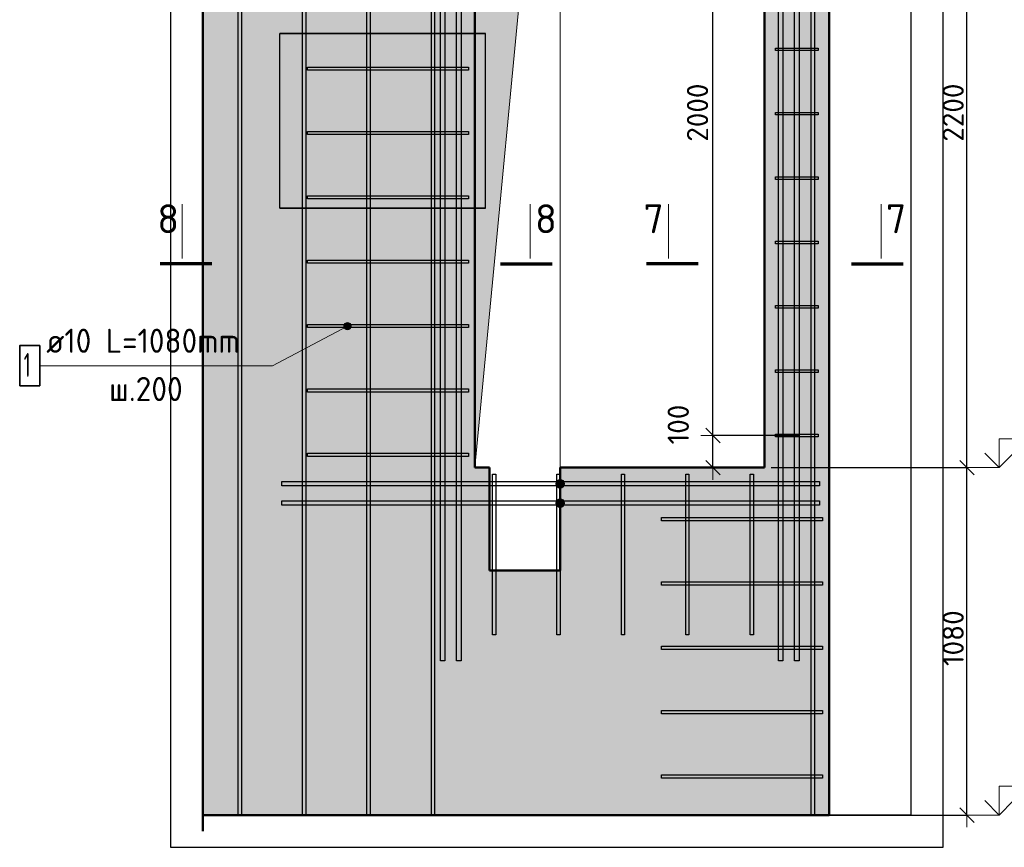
# Model space of a CAD drawing. Header units: millimetres. Extents: x 10987 to 63485, y -5166 to 39219.
# Tile 6 of 43: x 18416 to 21474, y -5166 to -2594. Entities that reach past the tile are written whole.
import ezdxf

# ---------------------------------------------------------------- set-up
doc = ezdxf.new("R2010")
doc.units = ezdxf.units.MM
doc.header["$PDMODE"] = 65
for name, color, linetype, lineweight in [('Standard', 7, 'Continuous', 25), ('Арм.стержн. Арматура края', 96, 'Continuous', 35), ('Арм.стержн. вертикальными 1', 22, 'Continuous', 35), ('Арм.стержн. Доп. арматура', 180, 'Continuous', 35), ('Арм.стержн. Хомут', 240, 'Continuous', 35), ('Высотная отметки_ общее', 7, 'Continuous', 13), ('Размерная линия_ общее', 7, 'Continuous', 13), ('Фундамент (1)', 7, 'Continuous', 35)]:
    doc.layers.add(name, color=color, linetype=linetype, lineweight=lineweight)
doc.styles.add('ISOCPEUR', font='ISOCPEUR')
doc.dimstyles.new('DIMSTYLE_3', dxfattribs={"dimtxt": 66, "dimasz": 75, "dimexe": 0, "dimexo": 0, "dimgap": 33, "dimtad": 2, "dimdec": 0, "dimrnd": 5, "dimzin": 12, "dimdsep": 46, "dimtxsty": 'ISOCPEUR', "dimblk1": 'ALL_ML_STRICH', "dimblk2": 'ALL_ML_STRICH', "dimsah": 1, "dimcen": 0, "dimclrd": 7, "dimclre": 256, "dimclrt": 7, "dimadec": 0, "dimazin": 0, "dimtfac": 1, "dimtdec": 0, "dimtix": 1, "dimtmove": 2, "dimatfit": 3, "dimfxl": 0, "dimtvp": 1.2, "dimtzin": 0, "dimlwd": 0, "dimlwe": -3, "dimarcsym": 0})
doc.dimstyles.new('DIMSTYLE_6', dxfattribs={"dimtxt": 66, "dimasz": 75, "dimexe": 0, "dimexo": 0, "dimgap": 33, "dimtad": 2, "dimdec": 0, "dimrnd": 5, "dimzin": 12, "dimdsep": 46, "dimtxsty": 'ISOCPEUR', "dimblk1": 'ALL_ML_STRICH', "dimblk2": 'ALL_ML_STRICH', "dimsah": 1, "dimcen": 0, "dimclrd": 7, "dimclre": 256, "dimclrt": 7, "dimadec": 0, "dimazin": 0, "dimtfac": 1, "dimtdec": 0, "dimtix": 1, "dimtmove": 2, "dimatfit": 3, "dimfxl": 0, "dimtzin": 0, "dimlwd": 0, "dimlwe": -3, "dimarcsym": 0})

# ---------------------------------------------------------------- blocks, each defined once
blk = doc.blocks.new('ALL_ML_STRICH')
at = {"color": 0, "linetype": 'ByBlock', "lineweight": -2}
for p, q in [((0, -0.5), (0, 0.5)), ((-1, 0), (0.5, 0)), ((-0.3, -0.3), (0.3, 0.3))]:
    blk.add_line(p, q, dxfattribs=at)
blk = doc.blocks.new('*D68')
at = {"layer": 'DEFPOINTS', "color": 7, "linetype": 'Continuous', "lineweight": 13, "transparency": 33554687}
for p in [(20854.9, -3885.9), (20569.5, -3985.9), (20729.9, -3985.9)]:
    blk.add_point(p, dxfattribs=at)
at = {"layer": 'Размерная линия_ общее', "color": 253, "linetype": 'Continuous', "lineweight": -2, "true_color": 0xa0a0a0, "transparency": 33554687}
for p, q in [((20834.9, -3885.9), (20569.5, -3885.9)), ((20709.9, -3985.9), (20569.5, -3985.9))]:
    blk.add_line(p, q, dxfattribs=at)
at = {"layer": 'Размерная линия_ общее', "color": 7, "linetype": 'Continuous', "lineweight": -2, "transparency": 33554687}
blk.add_line((20569.5, -3985.9), (20569.5, -3885.9), dxfattribs=at)
at = {"layer": 'Размерная линия_ общее', "color": 7, "linetype": 'Continuous', "lineweight": 13, "transparency": 33554687, "xscale": 75, "yscale": 75, "zscale": 75}
for p, rotation in [((20569.5, -3885.9), 90), ((20569.5, -3985.9), 270)]:
    blk.add_blockref('ALL_ML_STRICH', p, dxfattribs=dict(at, rotation=rotation))
at = {"layer": 'Размерная линия_ общее', "color": 7, "linetype": 'Continuous', "lineweight": 13, "transparency": 33554687, "insert": (20461.7, -3852), "char_height": 66, "width": 198, "attachment_point": 5, "rotation": 90, "style": 'ISOCPEUR'}
blk.add_mtext('\\A1;{100}', dxfattribs=at)
blk = doc.blocks.new('*D69')
at = {"layer": 'DEFPOINTS', "color": 7, "linetype": 'Continuous', "lineweight": 13, "transparency": 33554687}
for p in [(20884.4, -1885.9), (20569.5, -3885.9), (20854.9, -3885.9)]:
    blk.add_point(p, dxfattribs=at)
at = {"layer": 'Размерная линия_ общее', "color": 253, "linetype": 'Continuous', "lineweight": -2, "true_color": 0xa0a0a0, "transparency": 33554687}
for p, q in [((20864.4, -1885.9), (20569.5, -1885.9)), ((20834.9, -3885.9), (20569.5, -3885.9))]:
    blk.add_line(p, q, dxfattribs=at)
at = {"layer": 'Размерная линия_ общее', "color": 7, "linetype": 'Continuous', "lineweight": -2, "transparency": 33554687}
blk.add_line((20569.5, -3885.9), (20569.5, -1885.9), dxfattribs=at)
at = {"layer": 'Размерная линия_ общее', "color": 7, "linetype": 'Continuous', "lineweight": 13, "transparency": 33554687, "xscale": 75, "yscale": 75, "zscale": 75}
for p, rotation in [((20569.5, -1885.9), 90), ((20569.5, -3885.9), 270)]:
    blk.add_blockref('ALL_ML_STRICH', p, dxfattribs=dict(at, rotation=rotation))
at = {"layer": 'Размерная линия_ общее', "color": 7, "linetype": 'Continuous', "lineweight": 13, "transparency": 33554687, "insert": (20521.5, -2882.6), "char_height": 66, "width": 264, "attachment_point": 5, "rotation": 90, "style": 'ISOCPEUR'}
blk.add_mtext('\\A1;{2000}', dxfattribs=at)
blk = doc.blocks.new('*D232')
at = {"layer": 'DEFPOINTS', "color": 7, "linetype": 'Continuous', "lineweight": 13, "transparency": 33554687}
for p in [(20729.9, -3985.9), (20979.9, -5065.9), (21358.3, -5065.9)]:
    blk.add_point(p, dxfattribs=at)
at = {"layer": 'Размерная линия_ общее', "color": 253, "linetype": 'Continuous', "lineweight": -2, "true_color": 0xa0a0a0, "transparency": 33554687}
for p, q in [((20749.9, -3985.9), (21358.3, -3985.9)), ((20999.9, -5065.9), (21358.3, -5065.9))]:
    blk.add_line(p, q, dxfattribs=at)
at = {"layer": 'Размерная линия_ общее', "color": 7, "linetype": 'Continuous', "lineweight": -2, "transparency": 33554687}
blk.add_line((21358.3, -5065.9), (21358.3, -3985.9), dxfattribs=at)
at = {"layer": 'Размерная линия_ общее', "color": 7, "linetype": 'Continuous', "lineweight": 13, "transparency": 33554687, "xscale": 75, "yscale": 75, "zscale": 75}
for p, rotation in [((21358.3, -3985.9), 90), ((21358.3, -5065.9), 270)]:
    blk.add_blockref('ALL_ML_STRICH', p, dxfattribs=dict(at, rotation=rotation))
at = {"layer": 'Размерная линия_ общее', "color": 7, "linetype": 'Continuous', "lineweight": 13, "transparency": 33554687, "insert": (21315.3, -4516), "char_height": 66, "width": 264, "attachment_point": 5, "rotation": 90, "style": 'ISOCPEUR'}
blk.add_mtext('\\A1;{1080}', dxfattribs=at)
blk = doc.blocks.new('*D233')
at = {"layer": 'DEFPOINTS', "color": 7, "linetype": 'Continuous', "lineweight": 13, "transparency": 33554687}
for p in [(20729.9, -1785.9), (20729.9, -3985.9), (21358.3, -3985.9)]:
    blk.add_point(p, dxfattribs=at)
at = {"layer": 'Размерная линия_ общее', "color": 253, "linetype": 'Continuous', "lineweight": -2, "true_color": 0xa0a0a0, "transparency": 33554687}
for p, q in [((20749.9, -1785.9), (21358.3, -1785.9)), ((20749.9, -3985.9), (21358.3, -3985.9))]:
    blk.add_line(p, q, dxfattribs=at)
at = {"layer": 'Размерная линия_ общее', "color": 7, "linetype": 'Continuous', "lineweight": -2, "transparency": 33554687}
blk.add_line((21358.3, -3985.9), (21358.3, -1785.9), dxfattribs=at)
at = {"layer": 'Размерная линия_ общее', "color": 7, "linetype": 'Continuous', "lineweight": 13, "transparency": 33554687, "xscale": 75, "yscale": 75, "zscale": 75}
for p, rotation in [((21358.3, -1785.9), 90), ((21358.3, -3985.9), 270)]:
    blk.add_blockref('ALL_ML_STRICH', p, dxfattribs=dict(at, rotation=rotation))
at = {"layer": 'Размерная линия_ общее', "color": 7, "linetype": 'Continuous', "lineweight": 13, "transparency": 33554687, "insert": (21315.3, -2882.6), "char_height": 66, "width": 264, "attachment_point": 5, "rotation": 90, "style": 'ISOCPEUR'}
blk.add_mtext('\\A1;{2200}', dxfattribs=at)
blk = doc.blocks.new('COMPLEX_ELEVATIONDIM_4')
at = {"layer": 'Высотная отметки_ общее', "color": 7, "linetype": 'Continuous', "lineweight": 13, "transparency": 33554687}
for p, q in [((21458.3, -465.9), (21458.3, -375.9)), ((21458.3, -375.9), (21818.3, -375.9)), ((21458.3, -465.9), (21413.3, -420.9)), ((21458.3, -465.9), (21503.3, -420.9)), ((21458.3, -465.9), (21352.2, -465.9)), ((21458.3, -465.9), (21458.3, -465.9)), ((21458.3, -465.9), (21458.3, -465.9)), ((21458.3, -465.9), (21458.3, -465.9)), ((21458.3, -465.9), (21458.3, -465.9)), ((21458.3, -665.9), (21458.3, -575.9)), ((21458.3, -575.9), (21818.3, -575.9)), ((21458.3, -665.9), (21413.3, -620.9)), ((21458.3, -665.9), (21503.3, -620.9)), ((21458.3, -665.9), (21352.2, -665.9)), ((21458.3, -665.9), (21458.3, -665.9)), ((21458.3, -665.9), (21458.3, -665.9)), ((21458.3, -665.9), (21458.3, -665.9)), ((21458.3, -665.9), (21458.3, -665.9)), ((21458.3, -1785.9), (21458.3, -1695.9)), ((21458.3, -1695.9), (21818.3, -1695.9)), ((21458.3, -1785.9), (21413.3, -1740.9)), ((21458.3, -1785.9), (21503.3, -1740.9)), ((21458.3, -1785.9), (21352.2, -1785.9)), ((21458.3, -1785.9), (21458.3, -1785.9)), ((21458.3, -1785.9), (21458.3, -1785.9)), ((21458.3, -1785.9), (21458.3, -1785.9)), ((21458.3, -1785.9), (21458.3, -1785.9)), ((21458.3, -3985.9), (21458.3, -3895.9)), ((21458.3, -3895.9), (21818.3, -3895.9)), ((21458.3, -3985.9), (21413.3, -3940.9)), ((21458.3, -3985.9), (21503.3, -3940.9)), ((21458.3, -3985.9), (21352.2, -3985.9)), ((21458.3, -3985.9), (21458.3, -3985.9)), ((21458.3, -3985.9), (21458.3, -3985.9)), ((21458.3, -3985.9), (21458.3, -3985.9)), ((21458.3, -3985.9), (21458.3, -3985.9)), ((21458.3, -5065.9), (21458.3, -4975.9)), ((21458.3, -4975.9), (21818.3, -4975.9)), ((21458.3, -5065.9), (21413.3, -5020.9)), ((21458.3, -5065.9), (21503.3, -5020.9)), ((21458.3, -5065.9), (21458.3, -5065.9)), ((21458.3, -5065.9), (21458.3, -5065.9)), ((21458.3, -5065.9), (21458.3, -5065.9)), ((21458.3, -5065.9), (21458.3, -5065.9))]:
    blk.add_line(p, q, dxfattribs=at)
blk.add_lwpolyline([(21458.3, -5065.9), (21398.3, -5065.9), (21398.3, -5065.9), (21352.2, -5065.9)], dxfattribs=at)
at = {"layer": 'Высотная отметки_ общее', "color": 7, "linetype": 'Continuous', "lineweight": 13, "transparency": 33554687, "char_height": 90, "attachment_point": 7, "style": 'ISOCPEUR'}
for s, insert, width in [('\\W0.92;+44.100', (21503.3, -360.9), 446.051), ('\\W0.96;+43.900', (21503.3, -560.9), 456.775), ('\\W0.96;+42.780', (21503.3, -1680.9), 456.775), ('\\W0.96;+40.580', (21503.3, -3880.9), 456.775), ('\\W0.96;+39.500', (21503.3, -4960.9), 447.716)]:
    blk.add_mtext(s, dxfattribs=dict(at, insert=insert, width=width))

msp = doc.modelspace()

# ---------------------------------------------------------------- hatches: boundary and pattern name
at = {"layer": 'Standard', "linetype": 'Continuous', "lineweight": 13, "transparency": 33554687}
h = msp.add_hatch(color=7, dxfattribs=at)
h.paths.add_polyline_path([(20929.9, -665.9), (18984.7, -665.9), (18984.7, -5065.9), (20929.9, -5065.9)])
h.paths.add_polyline_path([(19874.9, -3985.9), (19829.9, -3985.9), (19829.9, -1785.9), (20729.9, -1785.9), (20729.9, -3985.9), (20094.9, -3985.9), (20094.9, -4305.9), (19874.9, -4305.9)], flags=16)
at = {"layer": 'Арм.стержн. Арматура края', "linetype": 'Continuous', "lineweight": 13, "transparency": 33554687}
for points in [[(19423.2, -3545.5), (19433.9, -3557.1), (19424.8, -3540)], [(19428.4, -3555.4), (19423.2, -3545.5), (19424.4, -3551.2)], [(19423.2, -3545.5), (19428.4, -3555.4), (19433.9, -3557.1)], [(19424.8, -3540), (19439.6, -3555.9), (19429.1, -3536)], [(19424.8, -3540), (19433.9, -3557.1), (19439.6, -3555.9)], [(19429.1, -3536), (19443.8, -3551.9), (19434.8, -3534.8)], [(19429.1, -3536), (19439.6, -3555.9), (19443.8, -3551.9)], [(19434.8, -3534.8), (19443.8, -3551.9), (19445.5, -3546.4)], [(19434.8, -3534.8), (19445.5, -3546.4), (19440.3, -3536.5)], [(19440.3, -3536.5), (19445.5, -3546.4), (19444.3, -3540.7)]]:
    msp.add_hatch(color=7, dxfattribs=at).paths.add_polyline_path(points)
at = {"layer": 'Арм.стержн. Доп. арматура', "linetype": 'Continuous', "lineweight": 13, "transparency": 33554687}
for points in [[(20106.2, -4029.2), (20083, -4029.2), (20081.1, -4035.9)], [(20106.2, -4029.2), (20081.1, -4035.9), (20108.1, -4035.9)], [(20106.2, -4029.2), (20083, -4029.2), (20081.1, -4035.9)], [(20106.2, -4029.2), (20081.1, -4035.9), (20108.1, -4035.9)], [(20108.1, -4035.9), (20081.1, -4035.9), (20083, -4042.7)], [(20108.1, -4035.9), (20081.1, -4035.9), (20083, -4042.7)], [(20101.4, -4024.3), (20087.9, -4024.3), (20083, -4029.2)], [(20101.4, -4024.3), (20083, -4029.2), (20106.2, -4029.2)], [(20101.4, -4024.3), (20087.9, -4024.3), (20083, -4029.2)], [(20101.4, -4024.3), (20083, -4029.2), (20106.2, -4029.2)], [(20108.1, -4035.9), (20083, -4042.7), (20106.2, -4042.7)], [(20108.1, -4035.9), (20083, -4042.7), (20106.2, -4042.7)], [(20087.9, -4024.3), (20101.4, -4024.3), (20094.6, -4022.4)], [(20087.9, -4024.3), (20101.4, -4024.3), (20094.6, -4022.4)], [(20106.2, -4042.7), (20083, -4042.7), (20087.9, -4047.6)], [(20106.2, -4042.7), (20083, -4042.7), (20087.9, -4047.6)], [(20106.2, -4042.7), (20087.9, -4047.6), (20101.4, -4047.6)], [(20106.2, -4042.7), (20087.9, -4047.6), (20101.4, -4047.6)], [(20101.4, -4047.6), (20087.9, -4047.6), (20094.6, -4049.4)], [(20101.4, -4047.6), (20087.9, -4047.6), (20094.6, -4049.4)], [(20106.2, -4089.2), (20083, -4089.2), (20081.1, -4095.9)], [(20106.2, -4089.2), (20081.1, -4095.9), (20108.1, -4095.9)], [(20106.2, -4089.2), (20083, -4089.2), (20081.1, -4095.9)], [(20106.2, -4089.2), (20081.1, -4095.9), (20108.1, -4095.9)], [(20108.1, -4095.9), (20081.1, -4095.9), (20083, -4102.7)], [(20108.1, -4095.9), (20081.1, -4095.9), (20083, -4102.7)], [(20101.4, -4084.3), (20087.9, -4084.3), (20083, -4089.2)], [(20101.4, -4084.3), (20083, -4089.2), (20106.2, -4089.2)], [(20101.4, -4084.3), (20087.9, -4084.3), (20083, -4089.2)], [(20101.4, -4084.3), (20083, -4089.2), (20106.2, -4089.2)], [(20108.1, -4095.9), (20083, -4102.7), (20106.2, -4102.7)], [(20108.1, -4095.9), (20083, -4102.7), (20106.2, -4102.7)], [(20087.9, -4084.3), (20101.4, -4084.3), (20094.6, -4082.4)], [(20087.9, -4084.3), (20101.4, -4084.3), (20094.6, -4082.4)], [(20106.2, -4102.7), (20083, -4102.7), (20087.9, -4107.6)], [(20106.2, -4102.7), (20083, -4102.7), (20087.9, -4107.6)], [(20106.2, -4102.7), (20087.9, -4107.6), (20101.4, -4107.6)], [(20106.2, -4102.7), (20087.9, -4107.6), (20101.4, -4107.6)], [(20101.4, -4107.6), (20087.9, -4107.6), (20094.6, -4109.4)], [(20101.4, -4107.6), (20087.9, -4107.6), (20094.6, -4109.4)]]:
    msp.add_hatch(color=7, dxfattribs=at).paths.add_polyline_path(points)
at = {"layer": 'Фундамент (1)', "linetype": 'Continuous', "lineweight": 13, "true_color": 0x2d2d2d, "transparency": 33554687}
msp.add_hatch(color=250, dxfattribs=at).paths.add_polyline_path([(20020.9, -1976.9), (20729.9, -1785.9), (19829.9, -1785.9), (19829.9, -3985.9)])

# ---------------------------------------------------------------- linework, layer by layer
at = {"layer": 'Standard', "color": 52, "linetype": 'Continuous', "lineweight": -3, "transparency": 33554687}
for p, q in [((18984.7, -5065.9), (18984.7, -465.9)), ((18984.7, -5065.9), (18984.7, -465.9)), ((21184.6, -5065.9), (21184.6, -465.9)), ((21184.6, -5065.9), (21184.6, -465.9)), ((19224.3, -3179.3), (19224.3, -2636.5)), ((19224.3, -3179.3), (19224.3, -2636.5)), ((19862.9, -2636.5), (19224.3, -2636.5)), ((19224.3, -2636.5), (19862.9, -2636.5)), ((19862.9, -3179.3), (19862.9, -2636.5)), ((19862.9, -3179.3), (19862.9, -2636.5)), ((19862.9, -3179.3), (19224.3, -3179.3)), ((19224.3, -3179.3), (19862.9, -3179.3)), ((21184.6, -5065.9), (18984.7, -5065.9)), ((18984.7, -5065.9), (21184.6, -5065.9))]:
    msp.add_line(p, q, dxfattribs=at)
at = {"layer": 'Standard', "color": 7, "linetype": 'Continuous', "lineweight": 50, "transparency": 33554687}
for p, q in [((18984.7, -5115.9), (18984.7, -615.9)), ((20929.9, -5065.9), (20929.9, -665.9)), ((19829.9, -3985.9), (19829.9, -1785.9)), ((20729.9, -1785.9), (20729.9, -3985.9)), ((19874.9, -3985.9), (19829.9, -3985.9)), ((19874.9, -4305.9), (19874.9, -3985.9)), ((20094.9, -3985.9), (20094.9, -4305.9)), ((20729.9, -3985.9), (20094.9, -3985.9)), ((20094.9, -4305.9), (19874.9, -4305.9)), ((20929.9, -5065.9), (18984.7, -5065.9))]:
    msp.add_line(p, q, dxfattribs=at)
at = {"layer": 'Standard', "color": 7, "linetype": 'Continuous', "lineweight": 13, "transparency": 33554687}
for p, q in [((18921.2, -3336.2), (18921.2, -3166.6)), ((20002, -3336.2), (20002, -3166.6)), ((20431.2, -3336.2), (20431.2, -3166.6)), ((21092, -3336.2), (21092, -3166.6))]:
    msp.add_line(p, q, dxfattribs=at)
at = {"layer": 'Standard', "color": 7, "linetype": 'Continuous', "lineweight": 70, "transparency": 33554687}
for p, q in [((19013.4, -3352.2), (18852.6, -3352.2)), ((19909.7, -3352.2), (20070.5, -3352.2)), ((20523.4, -3352.2), (20362.6, -3352.2)), ((20999.7, -3352.2), (21160.5, -3352.2))]:
    msp.add_line(p, q, dxfattribs=at)
at = {"layer": 'Standard', "color": 7, "linetype": 'Continuous', "lineweight": 25, "transparency": 33554687}
msp.add_lwpolyline([(18884.7, -5165.9), (21284.6, -5165.9), (21284.6, -365.9), (18884.7, -365.9), (18884.7, -5165.9)], dxfattribs=at)
at = {"layer": 'Standard', "color": 7, "linetype": 'Continuous', "lineweight": 13, "transparency": 33554687}
msp.add_lwpolyline([(19829.9, -3985.9), (20020.9, -1976.9), (20729.9, -1785.9)], dxfattribs=at)
at = {"layer": 'Арм.стержн. Арматура края', "color": 7, "linetype": 'Continuous', "lineweight": 13, "transparency": 33554687}
for p, q in [((19201.2, -3669.1), (19434.3, -3545.9)), ((19429.1, -3536), (19429.1, -3536)), ((19444.3, -3540.7), (19444.3, -3540.7)), ((19424.4, -3551.2), (19424.4, -3551.2)), ((19439.6, -3555.9), (19439.6, -3555.9)), ((18478.7, -3669.1), (19201.2, -3669.1))]:
    msp.add_line(p, q, dxfattribs=at)
at = {"layer": 'Арм.стержн. Арматура края', "color": 4, "linetype": 'Continuous', "lineweight": 25, "transparency": 33554687}
for points in [[(19809.9, -2750.9), (19309.9, -2750.9), (19309.9, -2740.9), (19809.9, -2740.9), (19809.9, -2750.9)], [(19809.9, -2950.9), (19309.9, -2950.9), (19309.9, -2940.9), (19809.9, -2940.9), (19809.9, -2950.9)], [(19809.9, -3150.9), (19309.9, -3150.9), (19309.9, -3140.9), (19809.9, -3140.9), (19809.9, -3150.9)], [(19809.9, -3350.9), (19309.9, -3350.9), (19309.9, -3340.9), (19809.9, -3340.9), (19809.9, -3350.9)], [(19809.9, -3550.9), (19309.9, -3550.9), (19309.9, -3540.9), (19809.9, -3540.9), (19809.9, -3550.9)], [(19809.9, -3750.9), (19309.9, -3750.9), (19309.9, -3740.9), (19809.9, -3740.9), (19809.9, -3750.9)], [(19809.9, -3950.9), (19309.9, -3950.9), (19309.9, -3940.9), (19809.9, -3940.9), (19809.9, -3950.9)], [(19894.9, -4005.9), (19894.9, -4505.9), (19884.9, -4505.9), (19884.9, -4005.9), (19894.9, -4005.9)], [(20094.9, -4005.9), (20094.9, -4505.9), (20084.9, -4505.9), (20084.9, -4005.9), (20094.9, -4005.9)], [(20294.9, -4005.9), (20294.9, -4505.9), (20284.9, -4505.9), (20284.9, -4005.9), (20294.9, -4005.9)], [(20494.9, -4005.9), (20494.9, -4505.9), (20484.9, -4505.9), (20484.9, -4005.9), (20494.9, -4005.9)], [(20694.9, -4005.9), (20694.9, -4505.9), (20684.9, -4505.9), (20684.9, -4005.9), (20694.9, -4005.9)], [(20909.9, -4150.9), (20409.9, -4150.9), (20409.9, -4140.9), (20909.9, -4140.9), (20909.9, -4150.9)], [(20909.9, -4350.9), (20409.9, -4350.9), (20409.9, -4340.9), (20909.9, -4340.9), (20909.9, -4350.9)], [(20909.9, -4550.9), (20409.9, -4550.9), (20409.9, -4540.9), (20909.9, -4540.9), (20909.9, -4550.9)], [(20909.9, -4750.9), (20409.9, -4750.9), (20409.9, -4740.9), (20909.9, -4740.9), (20909.9, -4750.9)], [(20909.9, -4950.9), (20409.9, -4950.9), (20409.9, -4940.9), (20909.9, -4940.9), (20909.9, -4950.9)]]:
    msp.add_lwpolyline(points, dxfattribs=at)
at = {"layer": 'Арм.стержн. Арматура края', "color": 7, "linetype": 'Continuous', "lineweight": 35, "transparency": 33554687}
msp.add_lwpolyline([(18416.2, -3731.6), (18478.7, -3731.6), (18478.7, -3606.6), (18416.2, -3606.6), (18416.2, -3731.6)], dxfattribs=at)
at = {"layer": 'Арм.стержн. Арматура края', "color": 7, "linetype": 'Continuous', "lineweight": 13, "transparency": 33554687}
msp.add_circle((19434.3, -3545.9), 11.3, dxfattribs=at)
at = {"layer": 'Арм.стержн. вертикальными 1', "color": 4, "linetype": 'Continuous', "lineweight": 25, "transparency": 33554687}
for points in [[(19094.9, -5065.9), (19094.9, -510.9), (19104.9, -510.9), (19104.9, -5065.9), (19094.9, -5065.9)], [(19294.9, -5065.9), (19294.9, -510.9), (19304.9, -510.9), (19304.9, -5065.9), (19294.9, -5065.9)], [(19494.9, -5065.9), (19494.9, -510.9), (19504.9, -510.9), (19504.9, -5065.9), (19494.9, -5065.9)], [(19694.9, -5065.9), (19694.9, -510.9), (19704.9, -510.9), (19704.9, -5065.9), (19694.9, -5065.9)], [(20874.9, -5065.9), (20874.9, -510.9), (20884.9, -510.9), (20884.9, -5065.9), (20874.9, -5065.9)], [(19094.9, -5065.9), (19094.9, -590.9), (19104.9, -590.9), (19104.9, -5065.9), (19094.9, -5065.9)], [(19294.9, -5065.9), (19294.9, -590.9), (19304.9, -590.9), (19304.9, -5065.9), (19294.9, -5065.9)], [(19494.9, -5065.9), (19494.9, -590.9), (19504.9, -590.9), (19504.9, -5065.9), (19494.9, -5065.9)], [(19694.9, -5065.9), (19694.9, -590.9), (19704.9, -590.9), (19704.9, -5065.9), (19694.9, -5065.9)], [(20874.9, -5065.9), (20874.9, -590.9), (20884.9, -590.9), (20884.9, -5065.9), (20874.9, -5065.9)]]:
    msp.add_lwpolyline(points, dxfattribs=at)
at = {"layer": 'Арм.стержн. Доп. арматура', "color": 7, "linetype": 'Continuous', "lineweight": 13, "transparency": 33554687}
for p, q in [((20094.6, -2170.4), (20094.6, -4095.9)), ((20094.6, -2170.4), (20094.6, -4035.9)), ((20094.6, -2170.4), (20094.6, -4095.9)), ((20094.6, -2170.4), (20094.6, -4035.9)), ((20081.1, -4035.9), (20081.1, -4035.9)), ((20081.1, -4035.9), (20081.1, -4035.9)), ((20094.6, -4022.4), (20094.6, -4022.4)), ((20094.6, -4022.4), (20094.6, -4022.4)), ((20108.1, -4035.9), (20108.1, -4035.9)), ((20108.1, -4035.9), (20108.1, -4035.9)), ((20094.6, -4049.4), (20094.6, -4049.4)), ((20094.6, -4049.4), (20094.6, -4049.4)), ((20081.1, -4095.9), (20081.1, -4095.9)), ((20081.1, -4095.9), (20081.1, -4095.9)), ((20094.6, -4082.4), (20094.6, -4082.4)), ((20094.6, -4082.4), (20094.6, -4082.4)), ((20108.1, -4095.9), (20108.1, -4095.9)), ((20108.1, -4095.9), (20108.1, -4095.9)), ((20094.6, -4109.4), (20094.6, -4109.4)), ((20094.6, -4109.4), (20094.6, -4109.4))]:
    msp.add_line(p, q, dxfattribs=at)
at = {"layer": 'Арм.стержн. Доп. арматура', "color": 7, "linetype": 'Continuous', "lineweight": 25, "transparency": 33554687}
for points in [[(19722.9, -4585.9), (19722.9, -1185.9), (19736.9, -1185.9), (19736.9, -4585.9), (19722.9, -4585.9)], [(19722.9, -4585.9), (19722.9, -1185.9), (19736.9, -1185.9), (19736.9, -4585.9), (19722.9, -4585.9)], [(19772.9, -4585.9), (19772.9, -1185.9), (19786.9, -1185.9), (19786.9, -4585.9), (19772.9, -4585.9)], [(19772.9, -4585.9), (19772.9, -1185.9), (19786.9, -1185.9), (19786.9, -4585.9), (19772.9, -4585.9)], [(20772.9, -4585.9), (20772.9, -1185.9), (20786.9, -1185.9), (20786.9, -4585.9), (20772.9, -4585.9)], [(20772.9, -4585.9), (20772.9, -1185.9), (20786.9, -1185.9), (20786.9, -4585.9), (20772.9, -4585.9)], [(20822.9, -4585.9), (20822.9, -1185.9), (20836.9, -1185.9), (20836.9, -4585.9), (20822.9, -4585.9)], [(20822.9, -4585.9), (20822.9, -1185.9), (20836.9, -1185.9), (20836.9, -4585.9), (20822.9, -4585.9)], [(20899.9, -4042.9), (19229.9, -4042.9), (19229.9, -4028.9), (20899.9, -4028.9), (20899.9, -4042.9)], [(20899.9, -4042.9), (19229.9, -4042.9), (19229.9, -4028.9), (20899.9, -4028.9), (20899.9, -4042.9)], [(20899.9, -4102.9), (19229.9, -4102.9), (19229.9, -4088.9), (20899.9, -4088.9), (20899.9, -4102.9)], [(20899.9, -4102.9), (19229.9, -4102.9), (19229.9, -4088.9), (20899.9, -4088.9), (20899.9, -4102.9)]]:
    msp.add_lwpolyline(points, dxfattribs=at)
at = {"layer": 'Арм.стержн. Доп. арматура', "color": 7, "linetype": 'Continuous', "lineweight": 13, "transparency": 33554687}
for centre in [(20094.6, -4035.9), (20094.6, -4035.9), (20094.6, -4095.9), (20094.6, -4095.9)]:
    msp.add_circle(centre, 13.5, dxfattribs=at)
at = {"layer": 'Арм.стержн. Хомут', "color": 40, "linetype": 'Continuous', "lineweight": 25, "transparency": 33554687}
for points in [[(20895.9, -2689.9), (20763.9, -2689.9), (20763.9, -2681.9), (20895.9, -2681.9), (20895.9, -2689.9)], [(20895.9, -2889.9), (20763.9, -2889.9), (20763.9, -2881.9), (20895.9, -2881.9), (20895.9, -2889.9)], [(20895.9, -3089.9), (20763.9, -3089.9), (20763.9, -3081.9), (20895.9, -3081.9), (20895.9, -3089.9)], [(20895.9, -3289.9), (20763.9, -3289.9), (20763.9, -3281.9), (20895.9, -3281.9), (20895.9, -3289.9)], [(20895.9, -3489.9), (20763.9, -3489.9), (20763.9, -3481.9), (20895.9, -3481.9), (20895.9, -3489.9)], [(20895.9, -3689.9), (20763.9, -3689.9), (20763.9, -3681.9), (20895.9, -3681.9), (20895.9, -3689.9)], [(20895.9, -3889.9), (20763.9, -3889.9), (20763.9, -3881.9), (20895.9, -3881.9), (20895.9, -3889.9)]]:
    msp.add_lwpolyline(points, dxfattribs=at)

# ---------------------------------------------------------------- block references
at = {"layer": 'Высотная отметки_ общее', "color": 7, "linetype": 'Continuous', "lineweight": 13, "transparency": 33554687}
msp.add_blockref('COMPLEX_ELEVATIONDIM_4', (0, 0), dxfattribs=at)

# ---------------------------------------------------------------- texts
at = {"layer": 'Standard', "color": 7, "linetype": 'Continuous', "lineweight": 13, "transparency": 33554687, "char_height": 90, "width": 98, "attachment_point": 7, "style": 'ISOCPEUR'}
for s, insert in [('\\A1;{\\fISOCPEUR|i0|b0;\\H90.000000;\\W1.000000;\\C7;8}\\P', (18843.5, -3257.4)), ('\\A1;{\\fISOCPEUR|i0|b0;\\H90.000000;\\W1.000000;\\C7;8}\\P', (20016.7, -3257.4)), ('\\A1;{\\fISOCPEUR|i0|b0;\\H90.000000;\\W1.000000;\\C7;7}\\P', (20353.5, -3257.4)), ('\\A1;{\\fISOCPEUR|i0|b0;\\H90.000000;\\W1.000000;\\C7;7}\\P', (21106.7, -3257.4))]:
    msp.add_mtext(s, dxfattribs=dict(at, insert=insert))
at = {"layer": 'Арм.стержн. Арматура края', "color": 7, "linetype": 'Continuous', "lineweight": 25, "transparency": 33554687, "char_height": 75, "attachment_point": 7, "style": 'ISOCPEUR'}
for s, insert, width in [('\\W0.94;ø10 L=1080mm ', (18498.7, -3629.1), 717.402), ('\\W0.56;1', (18428.7, -3704.1), 58.333), ('\\W0.95;ш.200 ', (18693.7, -3779.1), 327.999)]:
    msp.add_mtext(s, dxfattribs=dict(at, insert=insert, width=width))

# ---------------------------------------------------------------- dimensions: what is measured, and where the dimension line sits
at = {"layer": 'Размерная линия_ общее', "color": 7, "linetype": 'Continuous', "lineweight": 13, "transparency": 33554687}
for base, p1, p2, dimstyle, picture, middle in [((21358.3, -1785.9), (20749.9, -3985.9), (20749.9, -1785.9), 'DIMSTYLE_6', '*D233', (21315.3, -2882.6)), ((20569.5, -1885.9), (20834.9, -3885.9), (20864.4, -1885.9), 'DIMSTYLE_6', '*D69', (20521.5, -2882.6)), ((20569.5, -3885.9), (20709.9, -3985.9), (20834.9, -3885.9), 'DIMSTYLE_3', '*D68', (20461.7, -3852)), ((21358.3, -3985.9), (20999.9, -5065.9), (20749.9, -3985.9), 'DIMSTYLE_6', '*D232', (21315.3, -4516))]:
    dim = msp.add_linear_dim(base=base, p1=p1, p2=p2, angle=90, dimstyle=dimstyle, override={"dimpost": '<>', "dimclrd": 7, "dimclre": 253, "dimclrt": 7, "dimlwd": 0, "dimlwe": 65533}, dxfattribs=at)
    dim.commit()
    dim.dimension.update_dxf_attribs({"geometry": picture, "text_midpoint": middle, "dimtype": 160})

doc.saveas('drawing.dxf')
